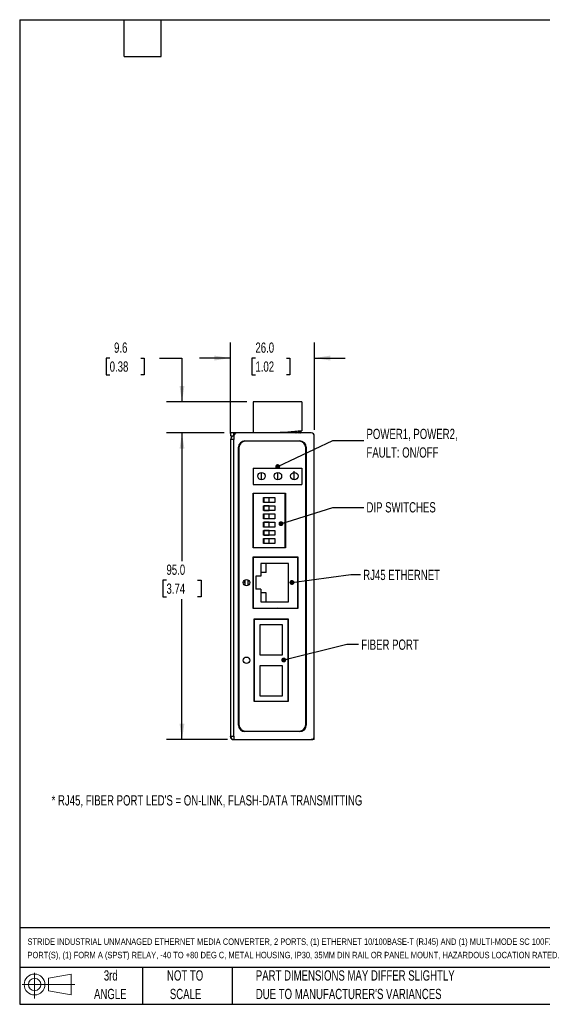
# Model space of a CAD drawing. Header units: millimetres. Extents: x 6 to 273, y 6 to 210.
# Tile 1 of 4: x 6 to 114, y 6 to 210. Entities that reach past the tile are written whole.
import ezdxf

# ---------------------------------------------------------------- set-up
doc = ezdxf.new("R2010")
doc.units = ezdxf.units.MM
doc.layers.add('DIMENSIONS', color=140, linetype='Continuous', lineweight=25)
doc.layers.add('TEXT', color=140, linetype='Continuous', lineweight=25)
doc.styles.add('SLDTEXTSTYLE0', font='TXT', dxfattribs={"width": 0.7})
doc.dimstyles.new('SLDDIMSTYLE0', dxfattribs={"dimtxt": 2.158008, "dimasz": 3.302, "dimexe": 0, "dimexo": 0.0625, "dimgap": 0.539502, "dimtad": 0, "dimtih": 1, "dimtoh": 1, "dimlfac": 1.5, "dimrnd": 1e-09, "dimzin": 4, "dimdsep": 46, "dimtxsty": 'SLDTEXTSTYLE0', "dimsah": 1, "dimcen": 0.09, "dimadec": 0, "dimazin": 1, "dimtfac": 1, "dimtmove": 0, "dimatfit": 0, "dimfxl": 0, "dimfrac": 2, "dimtolj": 1, "dimtzin": 12, "dimarcsym": 0})
doc.dimstyles.new('SLDDIMSTYLE1', dxfattribs={"dimtxt": 2.158008, "dimasz": 3.302, "dimexe": 0, "dimexo": 0.0625, "dimgap": 0.539502, "dimtad": 0, "dimtih": 1, "dimtoh": 1, "dimlfac": 1.5, "dimrnd": 1e-09, "dimzin": 4, "dimdsep": 46, "dimtxsty": 'SLDTEXTSTYLE0', "dimsah": 1, "dimcen": 0.09, "dimadec": 0, "dimazin": 1, "dimtfac": 1, "dimtofl": 0, "dimtmove": 0, "dimatfit": 3, "dimfxl": 0, "dimfrac": 2, "dimtolj": 1, "dimtzin": 12, "dimarcsym": 0})
doc.dimstyles.new('SLDDIMSTYLE2', dxfattribs={"dimtxt": 2.158008, "dimasz": 3.302, "dimexe": 0, "dimexo": 0.0625, "dimgap": 0.539502, "dimtad": 0, "dimtih": 1, "dimtoh": 1, "dimlfac": 1.5, "dimrnd": 1e-09, "dimzin": 12, "dimdsep": 46, "dimtxsty": 'SLDTEXTSTYLE0', "dimsah": 1, "dimcen": 0.09, "dimadec": 0, "dimazin": 3, "dimtfac": 1, "dimtmove": 0, "dimatfit": 0, "dimfxl": 0, "dimfrac": 2, "dimtolj": 1, "dimtzin": 12, "dimarcsym": 0})
doc.dimstyles.new('SLDDIMSTYLE3', dxfattribs={"dimtxt": 0.18, "dimasz": 1.016, "dimexe": 0, "dimexo": 0.0625, "dimgap": 0, "dimtad": 0, "dimtih": 1, "dimtoh": 1, "dimdec": 0, "dimrnd": 1e-09, "dimzin": 0, "dimdsep": 46, "dimtxsty": 'Standard', "dimblk1": 'DOT', "dimblk2": 'DOT', "dimsah": 1, "dimcen": 0.09, "dimadec": 0, "dimazin": 0, "dimtfac": 1.016, "dimtdec": 0, "dimtofl": 0, "dimtmove": 0, "dimatfit": 3, "dimldrblk": 'DOT', "dimfxl": 0, "dimfrac": 2, "dimtolj": 1, "dimtzin": 0, "dimarcsym": 0})

# ---------------------------------------------------------------- blocks, each defined once
blk = doc.blocks.new('Block11')
at = {"color": 7, "linetype": 'Continuous', "lineweight": 18}
for p, q in [((2.59, 5.31), (2.59, 0)), ((5.48, 4.17), (10.18, 5.03)), ((5.48, 1.6), (5.48, 4.17)), ((10.18, 5.03), (10.18, 0.73)), ((0, 2.88), (10.87, 2.88)), ((5.48, 1.6), (10.18, 0.73))]:
    blk.add_line(p, q, dxfattribs=at)
for radius in [2.15, 1.29]:
    blk.add_circle((2.59, 2.88), radius, dxfattribs=at)
blk = doc.blocks.new('Block12')
at = {"color": 7, "linetype": 'Continuous'}
blk.add_blockref('Block11', (0, 0), dxfattribs=at)
blk = doc.blocks.new('_D')
at = {"layer": 'DIMENSIONS'}
for p, q in [((49.87, 124.17), (49.87, 142.9)), ((67.21, 124.9), (67.21, 142.9)), ((49.87, 139.72), (43.52, 139.72)), ((55.04, 139.72), (54.32, 139.72)), ((54.32, 139.72), (54.32, 136.29)), ((61.46, 139.72), (62.18, 139.72)), ((62.18, 139.72), (62.18, 136.29)), ((67.21, 139.72), (73.56, 139.72)), ((54.32, 136.29), (55.04, 136.29)), ((62.18, 136.29), (61.46, 136.29))]:
    blk.add_line(p, q, dxfattribs=at)
for points in [[(49.87, 139.72), (46.57, 140.23), (46.57, 139.21)], [(67.21, 139.72), (70.51, 139.21), (70.51, 140.23)]]:
    blk.add_solid(points, dxfattribs=at)
at = {"layer": 'DIMENSIONS', "char_height": 2.117, "attachment_point": 1, "style": 'SLDTEXTSTYLE0'}
for s, insert in [('26.0', (55.04, 142.93)), ('1.02', (55.04, 139.02))]:
    blk.add_mtext(s, dxfattribs=dict(at, insert=insert))
blk = doc.blocks.new('_D_1')
at = {"layer": 'DIMENSIONS'}
for p, q in [((48.6, 124.3), (36.7, 124.3)), ((39.87, 124.3), (39.87, 97.8)), ((36.67, 93.89), (35.94, 93.89)), ((35.94, 93.89), (35.94, 90.46)), ((43.08, 93.89), (43.8, 93.89)), ((43.8, 93.89), (43.8, 90.46)), ((35.94, 90.46), (36.67, 90.46)), ((39.87, 60.97), (39.87, 89.97)), ((43.8, 90.46), (43.08, 90.46)), ((49.27, 60.97), (36.7, 60.97))]:
    blk.add_line(p, q, dxfattribs=at)
for points in [[(39.87, 124.3), (39.37, 121), (40.38, 121)], [(39.87, 60.97), (40.38, 64.27), (39.37, 64.27)]]:
    blk.add_solid(points, dxfattribs=at)
at = {"layer": 'DIMENSIONS', "char_height": 2.117, "attachment_point": 1, "style": 'SLDTEXTSTYLE0'}
for s, insert in [('95.0', (36.67, 97.1)), ('3.74', (36.67, 93.19))]:
    blk.add_mtext(s, dxfattribs=dict(at, insert=insert))
blk = doc.blocks.new('_D_2')
at = {"layer": 'DIMENSIONS'}
for p, q in [((24.94, 139.72), (24.22, 139.72)), ((24.22, 139.72), (24.22, 136.29)), ((31.35, 139.72), (32.08, 139.72)), ((32.08, 139.72), (32.08, 136.29)), ((35.25, 139.72), (39.87, 139.72)), ((39.87, 139.72), (39.87, 130.67)), ((24.22, 136.29), (24.94, 136.29)), ((32.08, 136.29), (31.35, 136.29)), ((53.27, 130.67), (36.7, 130.67)), ((48.6, 124.3), (36.7, 124.3)), ((39.87, 124.3), (39.87, 117.95))]:
    blk.add_line(p, q, dxfattribs=at)
for points in [[(39.87, 130.67), (40.38, 133.97), (39.37, 133.97)], [(39.87, 124.3), (39.37, 121), (40.38, 121)]]:
    blk.add_solid(points, dxfattribs=at)
at = {"layer": 'DIMENSIONS', "char_height": 2.117, "attachment_point": 1, "style": 'SLDTEXTSTYLE0'}
for s, insert in [('9.6', (25.84, 142.93)), ('0.38', (24.94, 139.02))]:
    blk.add_mtext(s, dxfattribs=dict(at, insert=insert))
blk = doc.blocks.new('_Dot')
at = {"color": 0, "linetype": 'ByBlock', "lineweight": -2}
blk.add_line((-0.5, 0), (-1, 0), dxfattribs=at)
at = {"color": 0, "linetype": 'ByBlock', "const_width": 0.5}
blk.add_lwpolyline([(-0.25, 0, 1), (0.25, 0, 1)], format="xyb", close=True, dxfattribs=at)

msp = doc.modelspace()

# ---------------------------------------------------------------- linework, layer by layer
for p, q in [((64.6402, 130.6708), (54.5402, 130.6708)), ((54.5402, 130.6708), (54.5402, 124.3374)), ((64.6402, 130.6708), (64.6402, 124.6708)), ((49.8735, 124.3016), (49.8735, 123.6349)), ((50.5402, 124.3016), (49.8735, 124.3016)), ((50.5402, 124.3016), (50.5402, 123.6349)), ((51.2735, 124.3016), (50.5402, 124.3016)), ((66.5402, 124.3016), (51.2735, 124.3016)), ((54.6069, 124.3374), (54.5402, 124.3374)), ((54.6069, 124.3374), (60.1402, 124.3374)), ((54.6069, 124.3374), (54.6069, 124.3016)), ((60.1402, 124.3374), (60.1402, 124.3016)), ((61.0069, 124.3374), (60.1402, 124.3374)), ((64.6402, 124.6708), (61.0069, 124.3374)), ((61.8735, 124.3374), (61.8628, 124.3016)), ((61.8735, 124.4169), (61.8735, 124.3374)), ((61.9898, 124.3682), (61.8735, 124.3682)), ((61.9898, 124.4276), (61.9898, 124.3682)), ((61.9918, 124.3682), (61.9898, 124.3682)), ((62.047, 124.3682), (61.9918, 124.3682)), ((62.047, 124.3016), (62.0446, 124.3028)), ((62.047, 124.4329), (62.047, 124.3682)), ((62.694, 124.3682), (62.047, 124.3682)), ((62.694, 124.3682), (62.694, 124.4922)), ((62.7446, 124.3682), (62.694, 124.3682)), ((62.7493, 124.3682), (62.7446, 124.3682)), ((62.7493, 124.3682), (62.7493, 124.4973)), ((63.2828, 124.3682), (62.7493, 124.3682)), ((63.2828, 124.3682), (63.2828, 124.5462)), ((63.3817, 124.3682), (63.2828, 124.3682)), ((63.3817, 124.5553), (63.3817, 124.3682)), ((63.5111, 124.3682), (63.3817, 124.3682)), ((63.5111, 124.5672), (63.5111, 124.3682)), ((64.0302, 124.3016), (64.0302, 124.6148)), ((64.0423, 124.3063), (64.0423, 124.6159)), ((64.0688, 124.3682), (64.0423, 124.3682)), ((64.0688, 124.6183), (64.0688, 124.3682)), ((64.2954, 124.3682), (64.0688, 124.3682)), ((64.2954, 124.6391), (64.2954, 124.3682)), ((64.3819, 124.3682), (64.2954, 124.3682)), ((64.386, 124.3682), (64.3819, 124.3682)), ((64.386, 124.6474), (64.386, 124.3682)), ((64.4069, 124.3682), (64.386, 124.3682)), ((64.4069, 124.3682), (64.4069, 124.6494)), ((49.8735, 123.6349), (50.5402, 123.6349)), ((49.8735, 122.9016), (49.8735, 61.7016)), ((50.6069, 122.9016), (49.8735, 122.9016)), ((50.5402, 123.6349), (50.6069, 123.6349)), ((50.6069, 123.6349), (50.6069, 122.9016)), ((50.6069, 61.7016), (50.6069, 122.9016)), ((52.8735, 122.6349), (64.2069, 122.6349)), ((64.1069, 122.5349), (52.9735, 122.5349)), ((67.2069, 61.6349), (67.2069, 123.6349)), ((51.5402, 63.9682), (51.5402, 121.3016)), ((51.6402, 121.2016), (51.6402, 64.0682)), ((65.4402, 64.0682), (65.4402, 121.2016)), ((65.5402, 121.3016), (65.5402, 63.9682)), ((56.3002, 114.594), (56.3002, 116.1274)), ((59.6869, 114.594), (59.6869, 116.1274)), ((63.0735, 114.594), (63.0735, 116.3607)), ((54.5402, 111.8532), (61.2735, 111.8532)), ((54.5402, 100.5465), (54.5402, 111.8532)), ((61.2069, 111.7865), (54.6069, 111.7865)), ((54.6069, 111.7865), (54.6069, 100.6132)), ((55.2069, 111.8532), (55.2069, 111.7865)), ((61.2069, 100.6132), (61.2069, 111.7865)), ((61.2735, 111.8532), (61.2735, 100.5465)), ((56.7402, 109.9332), (56.7402, 110.9332)), ((56.7402, 110.9332), (59.0735, 110.9332)), ((59.0735, 109.9332), (56.7402, 109.9332)), ((57.8735, 110.8999), (56.8069, 110.8999)), ((56.8069, 110.8999), (56.8069, 109.9665)), ((56.8069, 109.9665), (57.8735, 109.9665)), ((57.8735, 109.9665), (57.8735, 110.8999)), ((59.0735, 110.9332), (59.0735, 109.9332)), ((56.7402, 108.2399), (56.7402, 109.2399)), ((56.7402, 109.2399), (59.0735, 109.2399)), ((59.0735, 108.2399), (56.7402, 108.2399)), ((56.8069, 109.2065), (56.8069, 108.2732)), ((57.8735, 109.2065), (56.8069, 109.2065)), ((56.8069, 108.2732), (57.8735, 108.2732)), ((57.8735, 108.2732), (57.8735, 109.2065)), ((59.0735, 109.2399), (59.0735, 108.2399)), ((56.7402, 106.5465), (56.7402, 107.5465)), ((56.7402, 107.5465), (59.0735, 107.5465)), ((59.0735, 106.5465), (56.7402, 106.5465)), ((56.7402, 104.8532), (56.7402, 105.8532)), ((56.7402, 105.8532), (59.0735, 105.8532)), ((56.8069, 107.5132), (56.8069, 106.5799)), ((57.8735, 107.5132), (56.8069, 107.5132)), ((56.8069, 106.5799), (57.8735, 106.5799)), ((56.8069, 105.8199), (56.8069, 104.8865)), ((57.8735, 105.8199), (56.8069, 105.8199)), ((57.8735, 106.5799), (57.8735, 107.5132)), ((57.8735, 104.8865), (57.8735, 105.8199)), ((59.0735, 107.5465), (59.0735, 106.5465)), ((59.0735, 105.8532), (59.0735, 104.8532)), ((59.0735, 104.8532), (56.7402, 104.8532)), ((56.7402, 103.1599), (56.7402, 104.1599)), ((56.7402, 104.1599), (59.0735, 104.1599)), ((56.8069, 104.8865), (57.8735, 104.8865)), ((56.8069, 104.1265), (56.8069, 103.1932)), ((57.8735, 104.1265), (56.8069, 104.1265)), ((57.8735, 103.1932), (57.8735, 104.1265)), ((59.0735, 104.1599), (59.0735, 103.1599)), ((59.0735, 103.1599), (56.7402, 103.1599)), ((56.7402, 101.4665), (56.7402, 102.4665)), ((56.7402, 102.4665), (59.0735, 102.4665)), ((56.8069, 103.1932), (57.8735, 103.1932)), ((56.8069, 102.4332), (56.8069, 101.4999)), ((57.8735, 102.4332), (56.8069, 102.4332)), ((57.8735, 101.4999), (57.8735, 102.4332)), ((59.0735, 102.4665), (59.0735, 101.4665)), ((61.2735, 100.5465), (54.5402, 100.5465)), ((54.6069, 100.6132), (61.2069, 100.6132)), ((55.2069, 100.6132), (55.2069, 100.5465)), ((59.0735, 101.4665), (56.7402, 101.4665)), ((56.8069, 101.4999), (57.8735, 101.4999)), ((54.5402, 98.7264), (63.7735, 98.7264)), ((54.5402, 88.0064), (54.5402, 98.7264)), ((54.6069, 98.6597), (63.7069, 98.6597)), ((54.6069, 98.6597), (54.6069, 88.0731)), ((55.2069, 98.7264), (55.2069, 98.6597)), ((63.7069, 98.6597), (63.7069, 88.0731)), ((63.7735, 98.7264), (63.7735, 88.0064)), ((54.6069, 97.3249), (54.5402, 97.3216)), ((54.5402, 96.1824), (54.6069, 96.1516)), ((56.1735, 97.2997), (56.1735, 95.4497)), ((57.2402, 97.2997), (56.1735, 97.2997)), ((57.2402, 95.4497), (57.2402, 97.2997)), ((61.8402, 97.2997), (57.2402, 97.2997)), ((61.8402, 89.4331), (61.8402, 97.2997)), ((63.7069, 96.2448), (63.7735, 96.2223)), ((52.8735, 93.9448), (52.8735, 92.7901)), ((53.5402, 92.7901), (53.5402, 93.9448)), ((56.1735, 94.6997), (55.1069, 94.6997)), ((55.1069, 94.6997), (55.1069, 92.0331)), ((57.2402, 95.4497), (56.1735, 95.4497)), ((56.1735, 95.4497), (56.1735, 94.6997)), ((54.6069, 93.1582), (54.5402, 93.1274)), ((54.5402, 91.9882), (54.6069, 91.9849)), ((56.1735, 92.0331), (55.1069, 92.0331)), ((56.1735, 92.0331), (56.1735, 91.2831)), ((63.7735, 93.0875), (63.7069, 93.065)), ((56.1735, 91.2831), (56.1735, 89.4331)), ((57.2402, 91.2831), (56.1735, 91.2831)), ((56.1735, 89.4331), (57.2402, 89.4331)), ((57.2402, 89.4331), (57.2402, 91.2831)), ((57.2402, 89.4331), (61.8402, 89.4331)), ((63.7735, 88.0064), (54.5402, 88.0064)), ((54.6069, 88.0731), (63.7069, 88.0731)), ((55.2069, 88.0731), (55.2069, 88.0064)), ((57.5164, 88.0064), (57.4361, 88.0731)), ((59.6443, 88.0731), (59.564, 88.0064)), ((54.8069, 68.8154), (54.8069, 85.8821)), ((54.8069, 85.8821), (61.8069, 85.8821)), ((54.8735, 85.8154), (54.8069, 85.8154)), ((54.8735, 85.8154), (61.7402, 85.8154)), ((54.8735, 68.8821), (54.8735, 85.8154)), ((55.2069, 85.8821), (55.2069, 85.8154)), ((61.7402, 85.8154), (61.7402, 68.8821)), ((61.8069, 85.8821), (61.8069, 68.8154)), ((54.8735, 85.2154), (54.8069, 85.2154)), ((60.6402, 84.6821), (55.9735, 84.6821)), ((55.9735, 84.6821), (55.9735, 78.4821)), ((60.6402, 78.4821), (60.6402, 84.6821)), ((55.9735, 78.4821), (60.6402, 78.4821)), ((60.6402, 76.2154), (55.9735, 76.2154)), ((55.9735, 76.2154), (55.9735, 70.0154)), ((60.6402, 70.0154), (60.6402, 76.2154)), ((54.8069, 69.4821), (54.8735, 69.4821)), ((55.9735, 70.0154), (60.6402, 70.0154)), ((54.8069, 68.8821), (54.8735, 68.8821)), ((61.8069, 68.8154), (54.8069, 68.8154)), ((54.8735, 68.8821), (61.7402, 68.8821)), ((55.2069, 68.8821), (55.2069, 68.8154)), ((49.8735, 61.7016), (50.6069, 61.7016)), ((49.8735, 61.6349), (49.8735, 61.7016)), ((50.6069, 61.7016), (50.6069, 60.9682)), ((50.6069, 60.9682), (66.5402, 60.9682)), ((64.2069, 62.6349), (52.8735, 62.6349)), ((52.9735, 62.7349), (64.1069, 62.7349)), ((67.2069, 60.9682), (66.5402, 60.9682)), ((67.2069, 60.9682), (67.2069, 61.6349))]:
    msp.add_line(p, q)
at = {"flags": 128}
for points in [[(62.0565, 124.3016), (62.0444, 124.3028), (62.0372, 124.3049)], [(63.245, 124.3016), (63.2524, 124.3028), (63.2595, 124.3066), (63.266, 124.3128), (63.2717, 124.3211), (63.2764, 124.3312), (63.2799, 124.3427), (63.282, 124.3552), (63.2828, 124.3682)], [(64.0934, 124.3016), (64.0886, 124.3028), (64.084, 124.3066), (64.0797, 124.3128), (64.076, 124.3211), (64.0729, 124.3312), (64.0706, 124.3427), (64.0692, 124.3552), (64.0688, 124.3682)], [(64.32, 124.3016), (64.3152, 124.3028), (64.3106, 124.3066), (64.3063, 124.3128), (64.3026, 124.3211), (64.2995, 124.3312), (64.2973, 124.3427), (64.2959, 124.3552), (64.2954, 124.3682)], [(63.7069, 95.5209), (63.7427, 95.4992), (63.7735, 95.4788)], [(52.8735, 93.3216), (52.695, 93.4764), (52.5824, 93.6009)], [(53.8073, 93.6571), (53.6862, 93.6726), (53.5402, 93.7121)], [(54.5402, 95.4002), (54.6025, 95.3394), (54.6069, 95.3348)], [(54.6069, 93.975), (54.6025, 93.9703), (54.5402, 93.9095)], [(63.7735, 93.8309), (63.7427, 93.8106), (63.7069, 93.7889)], [(53.758, 92.9922), (53.5484, 93.0202), (53.5402, 93.0219)]]:
    msp.add_lwpolyline(points, dxfattribs=at)
for centre, radius in [((56.3002, 115.3607), 0.7667), ((59.6869, 115.3607), 0.7667), ((63.0735, 115.3607), 0.7667), ((53.2069, 93.3674), 0.6667), ((53.2069, 77.3474), 0.6667)]:
    msp.add_circle(centre, radius)
for centre, radius, start, end in [((51.2735, 123.6349), 0.6667, 90, 180), ((62.1716, 124.3519), 0.1257, 172.531909, 203.6156), ((62.5881, 124.352), 0.1071, 331.884199, 8.685178), ((63.4457, 124.3656), 0.0641, 177.659235, 267.450267), ((64.3196, 124.3679), 0.0663, 270.292648, 0.289688), ((64.3402, 124.3682), 0.0667, 270, 360), ((66.5402, 123.6349), 0.6667, 0, 90), ((50.6069, 122.9016), 0.7333, 90, 180), ((50.6069, 122.9016), 0.0667, 90, 180), ((52.8735, 121.3016), 1.3333, 90, 180), ((52.9735, 121.2016), 1.3333, 90, 180), ((64.1069, 121.2016), 1.3333, 0, 90), ((64.2069, 121.3016), 1.3333, 0, 90), ((52.8735, 63.9682), 1.3333, 180, 270), ((52.9735, 64.0682), 1.3333, 180, 270), ((64.1069, 64.0682), 1.3333, 270, 0), ((64.2069, 63.9682), 1.3333, 270, 0), ((50.6069, 61.7016), 0.7333, 180, 270), ((50.5402, 61.6349), 0.6667, 180, 270), ((50.6069, 61.7016), 0.0667, 180, 270), ((66.5402, 61.6349), 0.6667, 270, 0)]:
    msp.add_arc(centre, radius, start, end)
msp.add_ellipse((63.9757, 124.3682), major_axis=(-0.0655, 0.0655), ratio=0.19119913, start_param=2.95267361, end_param=3.3305117)
for points, knots in [([(61.9918, 124.3682), (61.9923, 124.3655), (61.9934, 124.3598), (61.9964, 124.35), (62.0005, 124.3399), (62.0058, 124.3298), (62.0123, 124.3206), (62.0199, 124.313), (62.0283, 124.3072), (62.0343, 124.3056), (62.0373, 124.3048)], [0, 0, 0, 0, 0.10300664, 0.21321387, 0.33027244, 0.45373315, 0.58306421, 0.71766523, 0.85687868, 1, 1, 1, 1]), ([(62.6833, 124.3021), (62.6844, 124.3019), (62.6938, 124.3005), (62.7119, 124.307), (62.7322, 124.3213), (62.7464, 124.343), (62.7483, 124.3595), (62.7493, 124.3682)], [0, 0, 0, 0, 0.03079636, 0.27420529, 0.52513104, 0.74798535, 1, 1, 1, 1]), ([(63.5667, 124.3016), (63.5604, 124.3016), (63.554, 124.3029), (63.5481, 124.3054), (63.5421, 124.308), (63.5364, 124.3119), (63.5315, 124.3168), (63.5266, 124.3216), (63.5223, 124.3275), (63.519, 124.334), (63.5158, 124.3404), (63.5135, 124.3476), (63.5122, 124.3549), (63.5115, 124.3593), (63.5111, 124.3638), (63.5111, 124.3682)], [0, 0, 0, 0, 0.000034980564, 0.000034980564, 0.000034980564, 0.000069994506, 0.000069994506, 0.000069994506, 0.000104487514, 0.000104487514, 0.000104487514, 0.000138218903, 0.000138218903, 0.000138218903, 0.000158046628, 0.000158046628, 0.000158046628, 0.000158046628])]:
    msp.add_open_spline(points, degree=3, knots=knots)
at = {"layer": 'DIMENSIONS'}
for p, q in [((54.5827, 117.0238), (64.6538, 117.0238)), ((54.5827, 117.0238), (54.5827, 113.6544)), ((64.6538, 117.0238), (64.6538, 113.6544)), ((54.5827, 113.6544), (64.6538, 113.6544))]:
    msp.add_line(p, q, dxfattribs=at)
at = {"layer": 'TEXT'}
for p, q in [((6.35, 209.55), (273.05, 209.55)), ((6.35, 209.55), (6.35, 6.35)), ((27.94, 201.93), (27.94, 209.55)), ((35.56, 201.93), (35.56, 209.55)), ((27.94, 201.93), (35.56, 201.93)), ((273.05, 22.1261), (6.35, 22.1261)), ((273.05, 13.97), (6.35, 13.97)), ((31.75, 13.97), (31.75, 6.35)), ((50.2116, 13.97), (50.2116, 6.35)), ((6.35, 6.35), (273.05, 6.35))]:
    msp.add_line(p, q, dxfattribs=at)

# ---------------------------------------------------------------- block references
msp.add_blockref('Block12', (6.8379, 7.5539), dxfattribs=at)

# ---------------------------------------------------------------- texts
at = {"layer": 'DIMENSIONS', "attachment_point": 1, "style": 'SLDTEXTSTYLE0'}
for s, insert, char_height in [('POWER1, POWER2,', (77.9744, 125.1194), 2.116667), ('FAULT: ON/OFF', (77.9744, 121.2972), 2.116667), ('DIP SWITCHES', (77.9744, 109.9767), 2.116667), ('RJ45 ETHERNET', (77.3041, 96.024), 2.116667), ('FIBER PORT', (76.8831, 81.6312), 2.11667), ("* RJ45, FIBER PORT LED'S = ON-LINK, FLASH-DATA TRANSMITTING", (12.9435, 49.4994), 2.116667)]:
    msp.add_mtext(s, dxfattribs=dict(at, insert=insert, char_height=char_height))
at = {"layer": 'TEXT', "style": 'SLDTEXTSTYLE0'}
for s, insert, char_height, attachment_point in [('STRIDE INDUSTRIAL UNMANAGED ETHERNET MEDIA CONVERTER, 2 PORTS, (1) ETHERNET 10/100BASE-T (RJ45) AND (1) MULTI-MODE SC 100FX FIBER', (7.9657, 19.9452), 1.3229167, 1), ('PORT(S), (1) FORM A (SPST) RELAY, -40 TO +80 DEG C, METAL HOUSING, IP30, 35MM DIN RAIL OR PANEL MOUNT, HAZARDOUS LOCATION RATED.', (7.9657, 17.1813), 1.3229167, 1), ('3rd', (25.1625, 13.364), 2.11667, 2), ('NOT TO', (40.5158, 13.364), 2.11667, 2), ('PART DIMENSIONS MAY DIFFER SLIGHTLY', (55.1193, 13.364), 2.116667, 1), ('ANGLE', (25.0649, 9.5418), 2.11667, 2), ('SCALE', (40.6121, 9.5418), 2.11667, 2), ("DUE TO MANUFACTURER'S VARIANCES", (55.1193, 9.5418), 2.116667, 1)]:
    msp.add_mtext(s, dxfattribs=dict(at, insert=insert, char_height=char_height, attachment_point=attachment_point))

# ---------------------------------------------------------------- dimensions: what is measured, and where the dimension line sits
at = {"layer": 'DIMENSIONS'}
for base, p2, dimstyle, picture, middle in [((39.8735, 130.6708), (54.5402, 130.6708), 'SLDDIMSTYLE2', '_D_2', (39.8735, 139.7221)), ((39.8735, 60.9682), (50.5402, 60.9682), 'SLDDIMSTYLE1', '_D_1', (39.8735, 93.8874))]:
    dim = msp.add_linear_dim(base=base, p1=(49.8735, 124.3016), p2=p2, angle=90, dimstyle=dimstyle, dxfattribs=at)
    dim.commit()
    dim.dimension.update_dxf_attribs({"geometry": picture, "text_midpoint": middle, "dimtype": 160})
dim = msp.add_linear_dim(base=(67.2069, 139.7221), p1=(49.8735, 122.9016), p2=(67.2069, 123.6349), dimstyle='SLDDIMSTYLE0', dxfattribs=at)
dim.commit()
dim.dimension.update_dxf_attribs({"geometry": '_D', "text_midpoint": (58.2487, 139.7221), "dimtype": 160})

# ---------------------------------------------------------------- leaders
for points in [[(59.6487, 117.321), (71.0465, 122.6857), (77.3965, 122.6857)], [(60.3132, 105.5371), (71.0465, 108.9095), (77.3965, 108.9095)], [(62.5799, 93.4037), (74.7155, 95.0229), (76.7391, 95.0229)], [(60.8811, 77.4094), (73.8983, 80.6433), (76.3283, 80.6433)]]:
    msp.add_leader(points, dimstyle='SLDDIMSTYLE3', dxfattribs=at)

doc.saveas('drawing.dxf')
